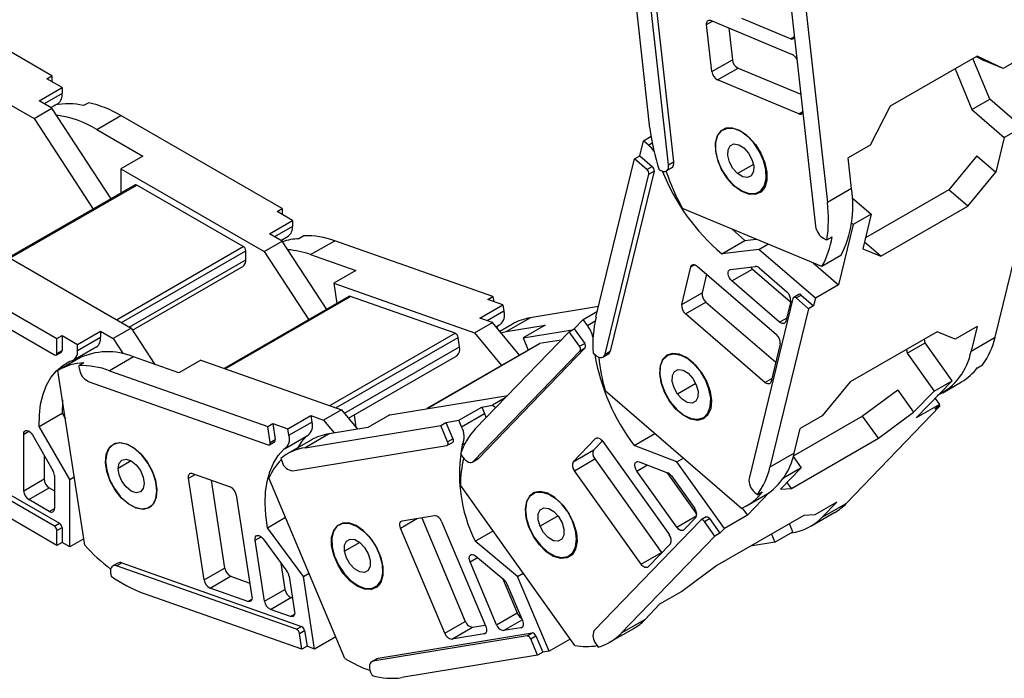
# Model space of a CAD drawing. Header units: millimetres. Extents: x 0 to 1397, y 0 to 1080.
# Tile 6 of 9: x 1193 to 1329, y 719 to 810. Entities that reach past the tile are written whole.
import ezdxf

# ---------------------------------------------------------------- set-up
doc = ezdxf.new("R2010")
doc.units = ezdxf.units.MM
doc.header["$LTSCALE"] = 5

msp = doc.modelspace()

# ---------------------------------------------------------------- linework, layer by layer
for p, q in [((1280.02, 794.75), (1276.98, 821.99)), ((1282.59, 789.72), (1279.12, 820.68)), ((1279.83, 821.08), (1283.29, 790.13)), ((1197.4, 802.01), (1175.13, 814.87)), ((1299.44, 812.19), (1302.9, 781.23)), ((1301.49, 811.74), (1304.54, 784.5)), ((1287.85, 809.08), (1288.68, 809.56)), ((1288.46, 809.65), (1299.66, 804.97)), ((1299.42, 807.13), (1292.71, 809.93)), ((1288.58, 802.59), (1287.85, 809.08)), ((1290.91, 808.62), (1291.4, 804.23)), ((1175.13, 807.52), (1194.93, 796.09)), ((1299.42, 807.13), (1299.97, 807.44)), ((1288.58, 802.59), (1291.4, 804.23)), ((1325.23, 804.74), (1313.21, 797.8)), ((1326.97, 798.77), (1324.65, 804.4)), ((1325.08, 804.65), (1326.15, 804.14)), ((1328.81, 803.03), (1325.23, 804.74)), ((1328.81, 803.03), (1326.15, 804.14)), ((1331.85, 804.78), (1328.81, 803.03)), ((1289.37, 801.43), (1292.2, 803.07)), ((1292.2, 803.07), (1300.86, 799.45)), ((1322.17, 802.97), (1324.5, 797.34)), ((1196.69, 801.6), (1197.4, 802.01)), ((1198.82, 800.38), (1196.69, 801.6)), ((1197.4, 802.01), (1197.4, 801.19)), ((1300.58, 796.75), (1289.37, 801.43)), ((1195.63, 798.54), (1198.82, 800.38)), ((1198.82, 800.38), (1198.82, 799.56)), ((1197.4, 797.52), (1195.63, 798.54)), ((1198.82, 799.56), (1196.34, 798.13)), ((1324.5, 797.34), (1326.97, 798.77)), ((1331.44, 794.92), (1326.97, 798.77)), ((1194.93, 796.09), (1197.4, 797.52)), ((1197.24, 797.62), (1198.24, 798.19)), ((1205.56, 785.02), (1197.4, 797.52)), ((1202.48, 798.29), (1201.77, 797.88)), ((1313.21, 797.8), (1310.43, 792.41)), ((1324.5, 797.34), (1328.96, 793.49)), ((1194.93, 796.09), (1203.08, 783.59)), ((1203.61, 794.59), (1206.93, 796.51)), ((1229.21, 783.65), (1206.93, 796.51)), ((1300.58, 796.75), (1301.13, 797.07)), ((1203.61, 794.59), (1209.97, 790.92)), ((1328.96, 793.49), (1331.44, 794.92)), ((1279.11, 793.03), (1280.17, 793.64)), ((1293.41, 793.74), (1293.42, 793.75)), ((1328.96, 793.49), (1327.79, 788.7)), ((1278.61, 790.95), (1279.11, 793.03)), ((1279.8, 792.44), (1279.11, 793.03)), ((1279.8, 792.44), (1280.33, 792.74)), ((1310.43, 792.41), (1307.39, 790.66)), ((1209.97, 790.92), (1206.93, 789.16)), ((1272.56, 768.64), (1277.9, 790.54)), ((1277.9, 790.54), (1278.61, 790.95)), ((1279.61, 789.06), (1277.9, 790.54)), ((1278.61, 790.95), (1280.32, 789.47)), ((1307.86, 786.42), (1307.39, 790.66)), ((1325.18, 790.94), (1321.31, 786.26)), ((1325.18, 790.94), (1327.79, 788.7)), ((1206.93, 789.16), (1206.93, 785.82)), ((1206.93, 789.16), (1226.73, 777.73)), ((1279.61, 789.06), (1280.32, 789.47)), ((1281.31, 789.02), (1281.68, 788.86)), ((1282.28, 788.86), (1282.99, 789.27)), ((1282.59, 789.72), (1283.29, 790.13)), ((1294.31, 789.75), (1292.13, 788.49)), ((1273.81, 763.53), (1279.87, 788.41)), ((1280.58, 788.82), (1274.52, 763.94)), ((1279.87, 788.41), (1280.58, 788.82)), ((1323.92, 784.01), (1327.79, 788.7)), ((1327.7, 765.89), (1333.04, 787.78)), ((1208.88, 786.94), (1191.44, 776.88)), ((1191.59, 776.79), (1209.13, 786.91)), ((1223.83, 778.42), (1209.13, 786.91)), ((1295.06, 785.94), (1295.71, 786.31)), ((1307.86, 786.42), (1304.54, 784.5)), ((1307.97, 785.13), (1310.58, 782.88)), ((1321.31, 786.26), (1309.78, 779.6)), ((1323.92, 784.01), (1321.31, 786.26)), ((1228.5, 783.24), (1229.21, 783.65)), ((1229.21, 783.65), (1229.21, 782.83)), ((1303.77, 775.64), (1284.52, 783.68)), ((1311.9, 777.07), (1323.92, 784.01)), ((1230.62, 782.02), (1228.5, 783.24)), ((1310.58, 782.88), (1308.1, 781.45)), ((1310.58, 782.88), (1309.41, 778.08)), ((1227.44, 780.18), (1230.62, 782.02)), ((1230.62, 781.2), (1228.15, 779.77)), ((1230.62, 782.02), (1230.62, 781.2)), ((1308.1, 781.45), (1306.07, 773.11)), ((1307.85, 781.67), (1308.1, 781.45)), ((1229.21, 779.16), (1227.44, 780.18)), ((1229.04, 779.25), (1230.04, 779.83)), ((1232.22, 779.9), (1231.51, 779.49)), ((1304.09, 779.49), (1304.47, 779.34)), ((1304.47, 779.34), (1305.18, 779.75)), ((1309.81, 779.73), (1309.88, 779.66)), ((1175.82, 778.55), (1198.09, 765.69)), ((1188.55, 778.55), (1208.35, 767.12)), ((1206.3, 768.3), (1223.83, 778.42)), ((1226.73, 777.73), (1229.21, 779.16)), ((1235.37, 769.72), (1229.21, 779.16)), ((1233.14, 777.29), (1236.46, 779.21)), ((1258.32, 771.49), (1236.46, 779.21)), ((1289.94, 777.4), (1293.12, 779.24)), ((1293.12, 779.24), (1294.69, 779.43)), ((1295.06, 778.02), (1296.32, 778.75)), ((1311.9, 777.07), (1309.64, 779.02)), ((1172.43, 778.06), (1197.74, 763.44)), ((1207, 767.89), (1224.19, 777.81)), ((1224.19, 776.59), (1224.19, 777.81)), ((1226.73, 777.73), (1232.89, 768.29)), ((1233.14, 777.29), (1239.38, 775.08)), ((1295.06, 778.02), (1289.94, 777.4)), ((1302.89, 771.27), (1295.06, 778.02)), ((1306.38, 777.15), (1303.77, 775.64)), ((1309.41, 778.08), (1311.9, 777.07)), ((1208.07, 767.28), (1224.19, 776.59)), ((1208.51, 766.86), (1223.77, 775.67)), ((1284.4, 770.39), (1285.67, 775.61)), ((1285.67, 775.61), (1286.18, 775.9)), ((1286.52, 775.71), (1297.51, 766.24)), ((1291.15, 775.25), (1294.58, 775.67)), ((1295.11, 775.45), (1298.95, 772.15)), ((1302.55, 776.15), (1306.07, 773.11)), ((1239.38, 775.08), (1236.34, 773.33)), ((1287.85, 774.57), (1287.23, 772.03)), ((1291.35, 773.65), (1294.18, 775.28)), ((1294.18, 775.28), (1299.44, 770.75)), ((1236.34, 773.33), (1236.77, 770.53)), ((1236.34, 773.33), (1255.78, 766.47)), ((1297.93, 767.98), (1291.35, 773.65)), ((1306.07, 773.11), (1302.89, 771.27)), ((1238.47, 771.51), (1221.24, 761.56)), ((1221.34, 761.52), (1238.66, 771.51)), ((1253.09, 766.42), (1238.66, 771.51)), ((1257.62, 771.08), (1258.32, 771.49)), ((1258.32, 771.49), (1258.43, 770.8)), ((1284.4, 770.39), (1287.23, 772.03)), ((1300.58, 771.79), (1299.88, 771.39)), ((1300.21, 771.3), (1300.92, 771.71)), ((1300.92, 771.71), (1302.63, 770.23)), ((1256.52, 768.51), (1259.7, 770.35)), ((1259.7, 770.35), (1257.62, 771.08)), ((1259.7, 770.35), (1259.83, 769.47)), ((1272.92, 770.13), (1263.49, 768.57)), ((1284.91, 769.11), (1287.74, 770.74)), ((1287.74, 770.74), (1297.41, 762.41)), ((1299.78, 771.25), (1293.72, 746.37)), ((1299.46, 770.86), (1298.79, 768.08)), ((1301.93, 769.82), (1300.21, 771.3)), ((1302.63, 770.23), (1301.93, 769.82)), ((1302.89, 771.27), (1302.63, 770.23)), ((1259.83, 769.47), (1257.55, 768.15)), ((1270.79, 768.33), (1272.76, 769.47)), ((1295.9, 759.64), (1284.91, 769.11)), ((1301.93, 769.82), (1296.59, 747.93)), ((1255.78, 766.47), (1258.25, 767.9)), ((1258.25, 767.9), (1256.52, 768.51)), ((1261.99, 763.39), (1258.25, 767.9)), ((1258.74, 767.31), (1259.31, 767.64)), ((1259.14, 767.57), (1258.81, 767.23)), ((1261.01, 767.7), (1259.26, 766.69)), ((1260.16, 766.66), (1263.49, 768.57)), ((1260.16, 766.66), (1265.52, 767.54)), ((1265.52, 767.54), (1262.48, 765.78)), ((1269.56, 767.05), (1270.79, 768.33)), ((1271.37, 767.52), (1270.79, 768.33)), ((1271.37, 767.52), (1272.45, 768.15)), ((1297.93, 767.98), (1298.9, 768.53)), ((1325.21, 767.38), (1322.17, 765.62)), ((1325.21, 767.38), (1324.38, 763.97)), ((1198.09, 765.69), (1198.8, 766.1)), ((1198.8, 766.1), (1200.92, 764.87)), ((1198.8, 766.1), (1198.8, 764.05)), ((1200.92, 764.87), (1204.1, 766.71)), ((1200.92, 764.06), (1204.1, 765.89)), ((1204.1, 766.71), (1204.1, 765.89)), ((1204.1, 766.71), (1205.87, 765.69)), ((1208.35, 767.12), (1205.87, 765.69)), ((1208.35, 767.12), (1211.6, 762.13)), ((1235.78, 756.43), (1253.09, 766.42)), ((1255.78, 766.47), (1259.51, 761.97)), ((1255.89, 753.2), (1268.85, 766.64)), ((1259.42, 766.49), (1260.16, 766.66)), ((1262.48, 765.78), (1269.3, 766.9)), ((1268.85, 766.64), (1269.56, 767.05)), ((1270.29, 764.63), (1268.85, 766.64)), ((1269.56, 767.05), (1271, 765.03)), ((1319.68, 766.63), (1307.66, 759.69)), ((1322.17, 765.62), (1319.68, 766.63)), ((1324.38, 763.97), (1327.7, 765.89)), ((1198.09, 763.65), (1198.09, 765.69)), ((1200.34, 762.69), (1203.53, 764.53)), ((1200.92, 764.06), (1200.92, 764.87)), ((1205.87, 765.69), (1207.25, 763.58)), ((1236.64, 756.12), (1253.51, 765.86)), ((1237.81, 755.36), (1253.71, 764.54)), ((1264.72, 764.97), (1249.19, 756.01)), ((1249.22, 756.01), (1264.78, 765)), ((1253.71, 764.54), (1253.51, 765.86)), ((1262.48, 765.78), (1263.19, 764.09)), ((1267.73, 765.48), (1264.78, 765)), ((1270.29, 764.63), (1271, 765.03)), ((1298.02, 764.95), (1296.75, 759.74)), ((1315.54, 763.69), (1318.02, 765.12)), ((1318.02, 765.12), (1317.95, 765.63)), ((1321.76, 759.87), (1318.02, 765.12)), ((1197.99, 763.42), (1198.7, 763.83)), ((1198.09, 763.65), (1198.8, 764.05)), ((1208.67, 763.16), (1205.35, 761.25)), ((1214.92, 760.96), (1208.67, 763.16)), ((1238.38, 754.67), (1253.32, 763.3)), ((1255.64, 748.73), (1270.37, 764.01)), ((1271.08, 764.42), (1256.35, 749.14)), ((1270.37, 764.01), (1271.08, 764.42)), ((1272.16, 763.69), (1272.53, 763.38)), ((1273.53, 763.12), (1274.24, 763.53)), ((1273.81, 763.53), (1274.52, 763.94)), ((1315.47, 764.2), (1315.54, 763.69)), ((1315.54, 763.69), (1319.28, 758.44)), ((1201, 762.88), (1198.39, 761.37)), ((1201.81, 762.35), (1201.1, 761.94)), ((1201.1, 761.94), (1201.18, 761.47)), ((1217.96, 762.72), (1214.92, 760.96)), ((1217.96, 762.72), (1237.39, 755.86)), ((1325.27, 761.67), (1325.97, 762.08)), ((1201.94, 737.12), (1198.23, 761.28)), ((1205.35, 761.25), (1227.21, 753.53)), ((1286.95, 761.23), (1286.96, 761.23)), ((1202.42, 759.78), (1227.27, 751.02)), ((1286.36, 759.46), (1283.84, 758)), ((1295.9, 759.64), (1296.87, 760.19)), ((1307.66, 759.69), (1303.79, 755.01)), ((1316.82, 754.75), (1321.76, 759.87)), ((1319.28, 758.44), (1321.76, 759.87)), ((1320.46, 758.21), (1323.08, 759.72)), ((1244.09, 755.17), (1260.37, 757.84)), ((1292.68, 742.22), (1273.82, 758.48)), ((1314.26, 758.57), (1309.39, 754.98)), ((1314.26, 758.57), (1316.44, 755.5)), ((1319.28, 758.44), (1316.44, 755.5)), ((1256.79, 756.23), (1258.28, 756.48)), ((1260.03, 757.49), (1258.28, 756.48)), ((1258.28, 756.48), (1258.74, 756.15)), ((1307.14, 742.92), (1320.09, 756.36)), ((1320, 756.59), (1316.82, 754.75)), ((1319.39, 755.95), (1320, 756.59)), ((1320.09, 756.36), (1319.39, 755.95)), ((1319.4, 757.43), (1320, 756.59)), ((1319.96, 756.55), (1320.09, 756.36)), ((1195.63, 753.55), (1198.81, 755.39)), ((1198.81, 755.39), (1199.26, 754.61)), ((1230, 753.21), (1233.18, 755.04)), ((1233.18, 755.04), (1233.32, 754.16)), ((1233.18, 755.04), (1234.92, 754.43)), ((1237.39, 755.86), (1234.92, 754.43)), ((1237.39, 755.86), (1239.62, 753.18)), ((1239.14, 755.11), (1239.39, 753.44)), ((1244.09, 755.17), (1241.05, 753.41)), ((1253.61, 754.4), (1256.79, 756.23)), ((1253.99, 753.49), (1257.17, 755.33)), ((1256.79, 756.23), (1257.17, 755.33)), ((1287.39, 754.76), (1288.02, 755.13)), ((1303.79, 755.01), (1300.75, 753.25)), ((1311.58, 751.91), (1316.44, 755.5)), ((1197.74, 739.76), (1172.43, 754.38)), ((1173.13, 754.78), (1198.45, 740.17)), ((1227.21, 753.53), (1227.92, 753.94)), ((1227.92, 753.94), (1228.26, 751.74)), ((1227.92, 753.94), (1230, 753.21)), ((1230.14, 752.33), (1233.32, 754.16)), ((1232.38, 750.61), (1251.12, 753.7)), ((1234.92, 754.43), (1236.4, 752.65)), ((1251.12, 753.7), (1251.82, 754.1)), ((1252.07, 751.43), (1251.12, 753.7)), ((1251.82, 754.1), (1253.61, 754.4)), ((1251.82, 754.1), (1252.78, 751.83)), ((1253.99, 753.49), (1253.61, 754.4)), ((1309.39, 754.98), (1299.81, 749.45)), ((1311.58, 751.91), (1309.39, 754.98)), ((1193.5, 752.49), (1194.21, 752.9)), ((1193.5, 744.66), (1193.5, 752.49)), ((1194.71, 752.37), (1197.53, 747.47)), ((1199.86, 746.21), (1195.63, 753.55)), ((1227.55, 751.33), (1227.21, 753.53)), ((1229.61, 750.5), (1232.79, 752.33)), ((1230.14, 752.33), (1230, 753.21)), ((1235.7, 752.53), (1232.38, 750.61)), ((1241.05, 753.41), (1235.7, 752.53)), ((1277.84, 750.92), (1280.69, 752.57)), ((1299.92, 749.85), (1300.75, 753.25)), ((1206.2, 751.24), (1205.85, 751.03)), ((1227.45, 751.02), (1228.16, 751.43)), ((1227.55, 751.33), (1228.26, 751.74)), ((1233.22, 751.66), (1229.9, 749.74)), ((1230.67, 747.42), (1251.96, 750.92)), ((1252.02, 750.94), (1252.73, 751.35)), ((1252.07, 751.43), (1252.78, 751.83)), ((1254.09, 751), (1254.49, 751.23)), ((1269.42, 748.67), (1272.51, 751.87)), ((1273.45, 751.54), (1272.25, 750.3)), ((1272.51, 751.87), (1272.67, 751.96)), ((1273.5, 751.49), (1282.7, 738.57)), ((1283.75, 748.65), (1277.84, 750.92)), ((1299.56, 744.97), (1311.58, 751.91)), ((1198.09, 737.11), (1175.82, 749.97)), ((1196.33, 749.56), (1196.33, 746.29)), ((1253.86, 749.73), (1254.16, 749.3)), ((1269.42, 748.67), (1272.25, 750.3)), ((1299.92, 749.85), (1296.59, 747.93)), ((1299.85, 749.58), (1299.9, 749.5)), ((1208.35, 748.79), (1206.54, 747.75)), ((1229, 749.12), (1229.2, 748.64)), ((1255.53, 748.64), (1256.24, 749.05)), ((1255.64, 748.73), (1256.35, 749.14)), ((1256.35, 749.14), (1256.24, 749.05)), ((1269.59, 747.43), (1272.42, 749.06)), ((1272.42, 749.06), (1281.62, 736.15)), ((1278.21, 747.38), (1279.68, 748.22)), ((1278.51, 748.68), (1282.46, 747.15)), ((1283.75, 748.65), (1284.64, 749.16)), ((1290.31, 739.45), (1283.75, 748.65)), ((1299.79, 749.38), (1300.9, 747.83)), ((1216.27, 746.4), (1217.17, 746.92)), ((1216.83, 747.04), (1222.04, 745.2)), ((1278.79, 734.52), (1269.59, 747.43)), ((1283.73, 739.64), (1278.21, 747.38)), ((1282.33, 747.2), (1286.49, 741.36)), ((1300.9, 747.83), (1298.06, 744.89)), ((1300.9, 747.83), (1298.46, 746.42)), ((1193.5, 744.66), (1196.33, 746.29)), ((1197.74, 746.77), (1197.74, 742.21)), ((1199.86, 746.21), (1200.49, 746.58)), ((1199.86, 736.9), (1199.86, 746.21)), ((1218.43, 732.33), (1216.27, 746.4)), ((1219.39, 746.13), (1221.26, 733.97)), ((1237.88, 721.5), (1227.38, 746.43)), ((1282.98, 746.71), (1286.2, 742.2)), ((1299.56, 744.97), (1298.96, 745.82)), ((1194.21, 743.44), (1197.03, 745.07)), ((1197.03, 745.07), (1197.74, 744.66)), ((1211.88, 744.66), (1211.92, 744.68)), ((1269.63, 723.28), (1253.83, 745.45)), ((1296.5, 744.41), (1293.49, 741.28)), ((1294.5, 744.44), (1294.86, 744.12)), ((1294.86, 744.12), (1295.57, 744.53)), ((1298.06, 744.89), (1299.56, 744.97)), ((1197.03, 741.8), (1194.21, 743.44)), ((1222.87, 744.08), (1225.02, 730.01)), ((1293.38, 742.58), (1296, 744.09)), ((1305.83, 743.09), (1302.79, 741.33)), ((1305.83, 743.09), (1303.81, 741)), ((1303.81, 741), (1307.14, 742.92)), ((1197.03, 741.8), (1197.74, 742.21)), ((1209.03, 742.26), (1209.07, 742.29)), ((1210.85, 742.37), (1211.2, 742.58)), ((1292.78, 742.27), (1293.49, 741.28)), ((1302.23, 739.76), (1305.56, 741.68)), ((1197.74, 739.76), (1198.45, 740.17)), ((1227.18, 739.55), (1229.67, 740.99)), ((1245.57, 739.49), (1247.92, 740.85)), ((1245.78, 740.49), (1250.25, 741.23)), ((1248.48, 740.94), (1254.51, 726.6)), ((1251.22, 740.42), (1257.34, 725.9)), ((1267.33, 741.18), (1264.83, 739.75)), ((1269.33, 740.48), (1269.34, 740.49)), ((1287.05, 740.6), (1272.32, 725.33)), ((1283.73, 739.64), (1286.48, 741.23)), ((1286.36, 740.97), (1284.71, 739.26)), ((1287.79, 741.04), (1287.09, 740.63)), ((1287.54, 740.41), (1288.25, 740.82)), ((1288.98, 738.4), (1287.54, 740.41)), ((1288.25, 740.82), (1289.69, 738.81)), ((1301.29, 741.25), (1289.27, 734.31)), ((1293.49, 741.28), (1290.31, 739.45)), ((1299.75, 738.97), (1299.28, 740.08)), ((1302.79, 741.33), (1301.29, 741.25)), ((1198.09, 739.15), (1198.8, 739.56)), ((1198.09, 737.11), (1198.09, 739.15)), ((1198.8, 739.56), (1198.8, 737.52)), ((1232.14, 732.82), (1227.18, 739.55)), ((1251.69, 724.97), (1245.57, 739.49)), ((1255.88, 737.68), (1258.35, 739.11)), ((1289.69, 738.81), (1288.98, 738.4)), ((1290.31, 739.45), (1289.69, 738.81)), ((1297.27, 737.54), (1299.75, 738.97)), ((1198.8, 737.52), (1198.09, 737.11)), ((1199.86, 736.9), (1198.8, 737.52)), ((1201.8, 738.02), (1199.86, 736.9)), ((1225.47, 737.82), (1226.3, 738.3)), ((1226.76, 729.39), (1225.47, 737.82)), ((1226.56, 738.03), (1229.87, 733.53)), ((1239.93, 737.53), (1237.81, 736.31)), ((1261.73, 732.83), (1255.88, 737.68)), ((1288.98, 738.4), (1276.02, 724.96)), ((1282.86, 737.34), (1279.78, 734.14)), ((1297.27, 737.54), (1293.91, 736.98)), ((1296.8, 738.65), (1297.27, 737.54)), ((1268.85, 735.66), (1269.44, 736.01)), ((1278.79, 734.52), (1281.62, 736.15)), ((1281.62, 736.15), (1281.66, 736.09)), ((1206.49, 734.67), (1205.78, 734.26)), ((1206.33, 734.28), (1207.04, 734.69)), ((1207.04, 734.69), (1231.89, 725.92)), ((1229.03, 734.67), (1229.59, 731.03)), ((1255.16, 734.84), (1256.18, 735.43)), ((1258.83, 726.14), (1255.16, 734.84)), ((1255.91, 735.65), (1259.82, 732.41)), ((1205.49, 733.33), (1205.57, 732.86)), ((1231.18, 725.51), (1206.33, 734.28)), ((1218.43, 732.33), (1221.26, 733.97)), ((1232.14, 732.82), (1232.92, 733.27)), ((1243.05, 734.46), (1243.07, 734.47)), ((1261.73, 732.83), (1262.51, 733.28)), ((1289.27, 734.31), (1284.4, 730.72)), ((1219.26, 731.21), (1222.09, 732.84)), ((1222.09, 732.84), (1224.73, 731.91)), ((1230.17, 732.84), (1230.92, 727.92)), ((1233.68, 722.79), (1232.14, 732.82)), ((1259.64, 732.56), (1261.65, 727.77)), ((1266.09, 722.48), (1261.73, 732.83)), ((1224.47, 729.37), (1219.26, 731.21)), ((1226.76, 729.39), (1229.59, 731.03)), ((1241.51, 731.01), (1242.58, 731.63)), ((1242.08, 731.35), (1242.6, 731.65)), ((1260.26, 731.8), (1262.4, 726.73)), ((1284.4, 730.72), (1281.36, 728.97)), ((1231.93, 722.75), (1210.07, 730.47)), ((1224.47, 729.37), (1225.02, 729.69)), ((1227.59, 728.27), (1230.42, 729.9)), ((1230.42, 729.9), (1230.63, 729.83)), ((1230.37, 727.29), (1227.59, 728.27)), ((1279.35, 726.87), (1281.36, 728.97)), ((1230.37, 727.29), (1230.92, 727.61)), ((1251.69, 724.97), (1254.51, 726.6)), ((1258.83, 726.14), (1261.65, 727.77)), ((1259.8, 725.33), (1262.36, 726.81)), ((1279.35, 726.87), (1276.02, 724.96)), ((1231.18, 725.51), (1231.89, 725.92)), ((1231.6, 724.95), (1232.3, 725.36)), ((1232.3, 725.36), (1232.64, 723.16)), ((1252.66, 724.16), (1255.49, 725.79)), ((1255.49, 725.79), (1257.26, 726.08)), ((1262.18, 725.72), (1259.8, 725.33)), ((1262.18, 725.72), (1262.4, 725.85)), ((1274.44, 723.72), (1277.77, 725.63)), ((1231.93, 722.75), (1231.6, 724.95)), ((1236.62, 724.49), (1233.68, 722.79)), ((1263.05, 724.6), (1241.75, 721.1)), ((1242.46, 721.51), (1263.75, 725.01)), ((1257.13, 724.89), (1252.66, 724.16)), ((1257.13, 724.89), (1257.34, 725.01)), ((1263.05, 724.6), (1263.75, 725.01)), ((1263.54, 724.2), (1264.24, 724.61)), ((1264.49, 721.93), (1263.54, 724.2)), ((1264.24, 724.61), (1265.2, 722.34)), ((1269, 724.16), (1266.09, 722.48)), ((1232.64, 723.16), (1231.93, 722.75)), ((1233.68, 722.79), (1232.64, 723.16)), ((1265.2, 722.34), (1264.49, 721.93)), ((1266.09, 722.48), (1265.2, 722.34)), ((1272.57, 723.48), (1272.88, 723.05)), ((1242.28, 721.45), (1241.57, 721.04)), ((1241.75, 721.1), (1242.46, 721.51)), ((1264.49, 721.93), (1245.75, 718.85)), ((1241.43, 719.59), (1241.63, 719.11))]:
    msp.add_line(p, q)
at = {"flags": 128}
for points in [[(1287.85, 809.08), (1287.85, 809.24), (1287.87, 809.39), (1287.92, 809.51), (1287.99, 809.6), (1288.08, 809.67), (1288.19, 809.7), (1288.32, 809.69), (1288.46, 809.65)], [(1293.41, 793.74), (1292.41, 794.43), (1291.42, 794.79), (1290.52, 794.78), (1289.79, 794.4), (1289.29, 793.69), (1289.04, 792.7), (1289.09, 791.51), (1289.41, 790.23), (1289.99, 788.94), (1290.78, 787.77), (1291.72, 786.79)], [(1289.1, 791.66), (1289.1, 792.83), (1289.4, 793.78), (1289.95, 794.45), (1290.72, 794.77), (1291.65, 794.71), (1292.66, 794.29), (1293.66, 793.54), (1294.58, 792.51), (1295.35, 791.3), (1295.89, 789.99), (1296.17, 788.7)], [(1291.72, 786.79), (1292.72, 786.1), (1293.71, 785.74), (1294.6, 785.75), (1295.33, 786.13), (1295.84, 786.84), (1296.08, 787.83), (1296.04, 789.02), (1295.71, 790.3), (1295.13, 791.59), (1294.34, 792.77), (1293.41, 793.74)], [(1292.13, 788.49), (1291.49, 789.21), (1291.02, 790.08), (1290.78, 790.98), (1290.81, 791.77), (1291.11, 792.34), (1291.63, 792.59), (1292.29, 792.48), (1292.99, 792.04)], [(1292.99, 792.04), (1293.63, 791.33), (1294.11, 790.45), (1294.35, 789.55), (1294.31, 788.76), (1294.01, 788.19), (1293.5, 787.95), (1292.83, 788.05), (1292.13, 788.49)], [(1296.17, 788.7), (1296.17, 787.53), (1295.87, 786.58), (1295.32, 785.91), (1294.55, 785.59), (1293.62, 785.65), (1292.61, 786.07), (1291.61, 786.82), (1290.69, 787.85), (1289.92, 789.06), (1289.38, 790.37), (1289.1, 791.66)], [(1281.68, 788.86), (1281.88, 788.8), (1282.07, 788.79), (1282.24, 788.84), (1282.38, 788.93), (1282.49, 789.07), (1282.56, 789.26), (1282.59, 789.48), (1282.59, 789.72)], [(1291.38, 780.81), (1291.77, 780.43), (1293.12, 779.24)], [(1285.67, 775.61), (1285.71, 775.73), (1285.78, 775.83), (1285.88, 775.89), (1285.99, 775.92), (1286.11, 775.92), (1286.25, 775.88), (1286.39, 775.81), (1286.52, 775.71)], [(1293.91, 775.59), (1293.99, 775.48), (1294.18, 775.28)], [(1291.35, 773.65), (1291.16, 773.85), (1291, 774.1), (1290.88, 774.36), (1290.82, 774.63), (1290.82, 774.87), (1290.88, 775.06), (1290.99, 775.19), (1291.15, 775.25)], [(1300.21, 771.3), (1300.14, 771.35), (1300.07, 771.39), (1300.01, 771.41), (1299.94, 771.41), (1299.89, 771.39), (1299.84, 771.36), (1299.81, 771.31), (1299.78, 771.25)], [(1298.79, 768.08), (1298.74, 767.95), (1298.67, 767.86), (1298.58, 767.79), (1298.47, 767.76), (1298.34, 767.76), (1298.21, 767.8), (1298.07, 767.87), (1297.93, 767.98)], [(1264.78, 765), (1264.73, 764.98), (1264.72, 764.97)], [(1201.43, 763.31), (1201.19, 763.08), (1201.01, 762.89)], [(1272.53, 763.38), (1272.73, 763.22), (1272.94, 763.12), (1273.14, 763.06), (1273.33, 763.06), (1273.5, 763.1), (1273.63, 763.2), (1273.74, 763.35), (1273.81, 763.53)], [(1286.95, 761.23), (1286.05, 762.28), (1285.06, 763.07), (1284.06, 763.54), (1283.13, 763.65), (1282.33, 763.39), (1281.75, 762.78), (1281.42, 761.88), (1281.37, 760.74), (1281.6, 759.48), (1282.1, 758.18), (1282.83, 756.96)], [(1281.47, 761.98), (1281.86, 762.85), (1282.49, 763.4), (1283.32, 763.6), (1284.28, 763.42), (1285.29, 762.89), (1286.28, 762.04), (1287.16, 760.94), (1287.86, 759.69), (1288.32, 758.37), (1288.51, 757.11), (1288.41, 756)], [(1195.63, 753.55), (1195.66, 755.14), (1195.84, 756.63), (1196.17, 758), (1196.64, 759.23), (1197.26, 760.32), (1198.01, 761.24), (1198.88, 761.99), (1199.86, 762.56)], [(1288.41, 756), (1288.03, 755.13), (1287.4, 754.58), (1286.57, 754.38), (1285.6, 754.56), (1284.59, 755.09), (1283.6, 755.94), (1282.72, 757.04), (1282.02, 758.3), (1281.56, 759.61), (1281.37, 760.87), (1281.47, 761.98)], [(1282.83, 756.96), (1283.73, 755.91), (1284.71, 755.12), (1285.71, 754.65), (1286.65, 754.54), (1287.44, 754.79), (1288.03, 755.4), (1288.36, 756.31), (1288.41, 757.44), (1288.17, 758.71), (1287.67, 760), (1286.95, 761.23)], [(1283.84, 758), (1283.36, 758.87), (1283.11, 759.78), (1283.13, 760.58), (1283.42, 761.15), (1283.93, 761.41), (1284.59, 761.32), (1285.3, 760.89), (1285.94, 760.18)], [(1285.94, 760.18), (1286.42, 759.31), (1286.67, 758.41), (1286.64, 757.61), (1286.35, 757.03), (1285.84, 756.77), (1285.18, 756.87), (1284.48, 757.3), (1283.84, 758)], [(1296.75, 759.74), (1296.71, 759.61), (1296.64, 759.52), (1296.54, 759.45), (1296.43, 759.42), (1296.31, 759.42), (1296.17, 759.46), (1296.04, 759.53), (1295.9, 759.64)], [(1198.86, 757.22), (1198.84, 756.98), (1198.81, 755.39)], [(1257.17, 755.33), (1257.31, 754.97), (1257.38, 754.75)], [(1193.5, 752.49), (1193.53, 752.71), (1193.62, 752.87), (1193.76, 752.97), (1193.93, 752.99), (1194.14, 752.93), (1194.34, 752.8), (1194.54, 752.61), (1194.71, 752.37)], [(1209.03, 742.26), (1208.01, 742.79), (1207.03, 743.64), (1206.14, 744.73), (1205.44, 745.98), (1204.97, 747.3), (1204.78, 748.56), (1204.88, 749.67), (1205.25, 750.55), (1205.88, 751.11), (1206.71, 751.31), (1207.67, 751.15)], [(1211.88, 744.66), (1211.74, 745.9), (1211.32, 747.19), (1210.66, 748.45), (1209.82, 749.57), (1208.85, 750.45), (1207.84, 751.04), (1206.88, 751.27), (1206.03, 751.13), (1205.37, 750.63), (1204.96, 749.81), (1204.81, 748.75)], [(1207.67, 751.15), (1208.68, 750.62), (1209.67, 749.77), (1210.55, 748.68), (1211.25, 747.42), (1211.72, 746.11), (1211.91, 744.85), (1211.82, 743.73), (1211.44, 742.86), (1210.82, 742.3), (1209.99, 742.09), (1209.03, 742.26)], [(1227.27, 751.02), (1227.34, 751), (1227.4, 751), (1227.45, 751.02), (1227.49, 751.06), (1227.53, 751.11), (1227.55, 751.17), (1227.56, 751.25), (1227.55, 751.33)], [(1232.63, 752.26), (1231.85, 751.38), (1231.32, 750.56)], [(1251.96, 750.92), (1252.02, 750.94), (1252.06, 750.98), (1252.1, 751.03), (1252.12, 751.09), (1252.13, 751.17), (1252.12, 751.25), (1252.1, 751.34), (1252.07, 751.43)], [(1252.78, 751.83), (1252.81, 751.75), (1252.83, 751.66), (1252.83, 751.57), (1252.83, 751.5), (1252.81, 751.44), (1252.77, 751.39), (1252.73, 751.35)], [(1272.51, 751.87), (1272.6, 751.93), (1272.71, 751.97), (1272.84, 751.97), (1272.97, 751.93), (1273.11, 751.86), (1273.25, 751.76), (1273.38, 751.63), (1273.5, 751.49)], [(1227.18, 739.55), (1226.94, 741.27), (1226.86, 742.93), (1226.92, 744.49), (1227.14, 745.95), (1227.5, 747.29), (1228.02, 748.49), (1228.66, 749.54), (1229.44, 750.42)], [(1204.81, 748.75), (1204.96, 747.51), (1205.37, 746.21), (1206.03, 744.96), (1206.88, 743.84), (1207.84, 742.95), (1208.85, 742.37), (1209.82, 742.14), (1210.66, 742.28), (1211.32, 742.78), (1211.74, 743.6), (1211.88, 744.66)], [(1206.54, 747.75), (1206.68, 748.46), (1207.07, 748.91), (1207.66, 749.03), (1208.35, 748.79), (1209.04, 748.23), (1209.62, 747.44), (1210.01, 746.54), (1210.15, 745.66)], [(1254.16, 749.3), (1254.34, 749.08), (1254.54, 748.89), (1254.75, 748.74), (1254.96, 748.63), (1255.16, 748.58), (1255.34, 748.58), (1255.51, 748.63), (1255.64, 748.73)], [(1278.21, 747.38), (1278.06, 747.63), (1277.96, 747.9), (1277.92, 748.16), (1277.94, 748.39), (1278.01, 748.56), (1278.14, 748.68), (1278.31, 748.72), (1278.51, 748.68)], [(1210.15, 745.66), (1210.01, 744.95), (1209.62, 744.5), (1209.04, 744.38), (1208.35, 744.62), (1207.66, 745.18), (1207.07, 745.97), (1206.68, 746.87), (1206.54, 747.75)], [(1216.27, 746.4), (1216.26, 746.57), (1216.27, 746.72), (1216.31, 746.85), (1216.38, 746.95), (1216.47, 747.03), (1216.58, 747.07), (1216.7, 747.07), (1216.83, 747.04)], [(1269.33, 740.48), (1268.67, 741.74), (1267.82, 742.86), (1266.86, 743.74), (1265.85, 744.33), (1264.88, 744.56), (1264.04, 744.42), (1263.38, 743.92), (1262.96, 743.1), (1262.82, 742.04), (1262.96, 740.8), (1263.38, 739.51)], [(1263.47, 743.97), (1264.18, 744.41), (1265.06, 744.48), (1266.05, 744.19), (1267.06, 743.54), (1268.02, 742.6), (1268.85, 741.44), (1269.47, 740.16), (1269.85, 738.85), (1269.94, 737.63), (1269.75, 736.59), (1269.28, 735.81)], [(1269.28, 735.81), (1268.58, 735.37), (1267.7, 735.3), (1266.71, 735.59), (1265.7, 736.24), (1264.74, 737.18), (1263.91, 738.34), (1263.28, 739.62), (1262.91, 740.93), (1262.81, 742.15), (1263.01, 743.19), (1263.47, 743.97)], [(1264.83, 739.75), (1264.58, 740.65), (1264.59, 741.45), (1264.87, 742.04), (1265.38, 742.31), (1266.03, 742.23), (1266.74, 741.81), (1267.38, 741.11), (1267.87, 740.24)], [(1241.51, 731.01), (1240.58, 731.05), (1239.58, 731.47), (1238.57, 732.22), (1237.65, 733.24), (1236.88, 734.45), (1236.33, 735.75), (1236.04, 737.05), (1236.04, 738.22), (1236.33, 739.18), (1236.88, 739.85), (1237.65, 740.18)], [(1243.05, 734.46), (1242.72, 735.75), (1242.14, 737.03), (1241.35, 738.2), (1240.41, 739.17), (1239.41, 739.86), (1238.42, 740.21), (1237.53, 740.19), (1236.8, 739.81), (1236.3, 739.09), (1236.06, 738.1), (1236.11, 736.91)], [(1237.65, 740.18), (1238.57, 740.13), (1239.58, 739.71), (1240.59, 738.97), (1241.51, 737.95), (1242.28, 736.73), (1242.83, 735.43), (1243.11, 734.14), (1243.11, 732.96), (1242.83, 732), (1242.28, 731.33), (1241.51, 731.01)], [(1245.57, 739.49), (1245.51, 739.67), (1245.47, 739.84), (1245.46, 740.01), (1245.48, 740.16), (1245.52, 740.29), (1245.59, 740.39), (1245.68, 740.46), (1245.78, 740.49)], [(1263.38, 739.51), (1264.04, 738.25), (1264.88, 737.13), (1265.85, 736.24), (1266.85, 735.66), (1267.82, 735.43), (1268.67, 735.57), (1269.33, 736.07), (1269.74, 736.89), (1269.89, 737.95), (1269.74, 739.19), (1269.33, 740.48)], [(1267.87, 740.24), (1268.13, 739.34), (1268.11, 738.53), (1267.83, 737.95), (1267.33, 737.68), (1266.67, 737.76), (1265.97, 738.18), (1265.32, 738.88), (1264.83, 739.75)], [(1287.54, 740.41), (1287.48, 740.49), (1287.42, 740.55), (1287.35, 740.6), (1287.28, 740.64), (1287.21, 740.66), (1287.15, 740.66), (1287.1, 740.64), (1287.05, 740.6)], [(1287.79, 741.04), (1287.8, 741.05), (1287.86, 741.06), (1287.92, 741.06), (1287.99, 741.05), (1288.06, 741.01), (1288.12, 740.96), (1288.19, 740.9), (1288.25, 740.82)], [(1284.71, 739.26), (1284.62, 739.19), (1284.51, 739.16), (1284.39, 739.16), (1284.25, 739.19), (1284.12, 739.26), (1283.98, 739.36), (1283.85, 739.49), (1283.73, 739.64)], [(1225.47, 737.82), (1225.46, 738.07), (1225.51, 738.27), (1225.62, 738.41), (1225.77, 738.49), (1225.96, 738.48), (1226.16, 738.39), (1226.37, 738.24), (1226.56, 738.03)], [(1237.81, 736.31), (1237.82, 737.12), (1238.09, 737.71), (1238.59, 737.99), (1239.24, 737.93), (1239.94, 737.52), (1240.59, 736.83), (1241.09, 735.96), (1241.35, 735.06)], [(1236.11, 736.91), (1236.44, 735.62), (1237.03, 734.34), (1237.82, 733.16), (1238.75, 732.19), (1239.76, 731.51), (1240.74, 731.16), (1241.64, 731.18), (1242.37, 731.56), (1242.87, 732.28), (1243.1, 733.27), (1243.05, 734.46)], [(1241.35, 735.06), (1241.35, 734.25), (1241.08, 733.66), (1240.58, 733.37), (1239.93, 733.44), (1239.22, 733.85), (1238.57, 734.54), (1238.08, 735.4), (1237.81, 736.31)], [(1255.16, 734.84), (1255.08, 735.11), (1255.05, 735.36), (1255.08, 735.58), (1255.18, 735.74), (1255.32, 735.83), (1255.5, 735.85), (1255.7, 735.79), (1255.91, 735.65)], [(1206.33, 734.28), (1206.13, 734.33), (1205.95, 734.32), (1205.79, 734.26), (1205.66, 734.15), (1205.56, 734), (1205.5, 733.81), (1205.47, 733.58), (1205.49, 733.33)], [(1279.78, 734.14), (1279.69, 734.07), (1279.58, 734.04), (1279.45, 734.04), (1279.32, 734.07), (1279.18, 734.14), (1279.04, 734.24), (1278.91, 734.37), (1278.79, 734.52)], [(1225.02, 730.01), (1225.04, 729.84), (1225.02, 729.69), (1224.98, 729.56), (1224.92, 729.46), (1224.83, 729.38), (1224.72, 729.35), (1224.6, 729.34), (1224.47, 729.37)], [(1230.92, 727.92), (1230.94, 727.76), (1230.92, 727.61), (1230.88, 727.48), (1230.82, 727.37), (1230.73, 727.3), (1230.62, 727.26), (1230.5, 727.26), (1230.37, 727.29)], [(1262.4, 726.73), (1262.46, 726.55), (1262.5, 726.37), (1262.51, 726.21), (1262.49, 726.06), (1262.45, 725.93), (1262.38, 725.83), (1262.29, 725.76), (1262.18, 725.72)], [(1257.34, 725.9), (1257.4, 725.72), (1257.44, 725.54), (1257.45, 725.38), (1257.43, 725.23), (1257.39, 725.1), (1257.32, 725), (1257.23, 724.93), (1257.13, 724.89)], [(1241.75, 721.1), (1241.59, 721.04), (1241.45, 720.94), (1241.35, 720.79), (1241.29, 720.6), (1241.26, 720.37), (1241.28, 720.12), (1241.33, 719.86), (1241.43, 719.59)], [(1242.28, 721.45), (1242.29, 721.45), (1242.46, 721.51)]]:
    msp.add_lwpolyline(points, dxfattribs=at)
for centre, radius, start, end in [((1299.62, 807.47), 0.399, 240.4831, 336.3395), ((1292.9, 804.4), 1.51, 186.8051, 242.3061), ((1299.02, 803.7), 1.42, 23.6427, 63.2196), ((1290.07, 802.77), 1.51, 186.8051, 242.3061), ((1197.38, 799.36), 1.45, 306.2883, 7.8112), ((1199.66, 788.77), 9.36, 76.9706, 101.848), ((1199.02, 783.18), 15.5, 59.29, 77.1024), ((1196.2, 782.46), 14.21, 58.5857, 82.6077), ((1300.78, 797.1), 0.399, 240.4831, 336.3395), ((1308.16, 798.06), 28.34, 186.7032, 198.5992), ((1277.06, 789.16), 4.27, 34.6778, 50.1401), ((1279.15, 788.5), 0.726, 353.3813, 50.4067), ((1279.86, 788.91), 0.726, 353.3813, 50.4067), ((1282.5, 789.92), 0.822, 307.0563, 14.3896), ((1309.01, 799.78), 29.4, 201.8231, 229.5618), ((1315.27, 800.54), 35.06, 199.5141, 208.7443), ((1208.98, 786.71), 0.251, 54.3824, 114.3071), ((1292.97, 784.04), 15.08, 332.8071, 9.0857), ((1285.38, 782.17), 19.3, 351.552, 6.9317), ((1229.18, 781), 1.45, 306.2883, 7.8112), ((1305.15, 781.5), 2.26, 186.8051, 242.3061), ((1231.85, 771.67), 7.83, 92.4668, 109.2137), ((1232.57, 768.72), 11.19, 69.6515, 91.8069), ((1293.62, 781.41), 11.67, 330.3421, 351.7973), ((1223.42, 777.78), 0.768, 2.6055, 57.3945), ((1229.06, 766.05), 11.96, 70.0733, 85.5744), ((1223.21, 776.48), 0.986, 305.0133, 6.2988), ((1294.59, 774.93), 0.735, 45.0153, 91.2079), ((1238.57, 771.32), 0.209, 66.2486, 117.9494), ((1288.67, 771.86), 1.45, 173.3813, 230.4067), ((1298.02, 771.03), 1.45, 353.3813, 50.4067), ((1300.69, 771.52), 0.297, 40.123, 111.2075), ((1285.84, 770.23), 1.45, 173.3813, 230.4067), ((1258.28, 768.93), 1.65, 308.6085, 19.1755), ((1289.31, 764.79), 17.18, 167.0335, 183.6574), ((1264.64, 761.38), 7.28, 99.0619, 119.8181), ((1267.65, 764.73), 4.65, 13.9589, 36.9016), ((1202.67, 765.69), 1.45, 306.2883, 7.8112), ((1252.77, 765.75), 0.742, 8.3079, 64.4994), ((1296.58, 765.12), 1.45, 353.3813, 50.4067), ((1317.65, 768.16), 10.31, 323.8472, 347.2484), ((1252.56, 764.22), 1.19, 309.5746, 15.7094), ((1269.9, 764.26), 0.537, 332.1277, 42.9996), ((1270.6, 764.67), 0.537, 332.1277, 42.9996), ((1197.88, 763.61), 0.218, 230.7967, 9.214), ((1198.56, 764.02), 0.24, 304.0564, 7.2558), ((1199.71, 763.79), 1.24, 277.1662, 12.2078), ((1205.14, 754.8), 9.08, 67.096, 117.0979), ((1300.89, 768.37), 28.91, 189.7175, 217.1252), ((1273.91, 764.05), 0.621, 302.1457, 349.3836), ((1316.02, 765.49), 8.5, 296.1474, 349.7066), ((1202.09, 754.87), 7.48, 92.1251, 121.0269), ((1201.46, 750.76), 11.19, 69.6515, 91.8069), ((1299.57, 765.78), 26.76, 185.7229, 195.8355), ((1203.38, 761.79), 2.22, 188.3079, 244.4994), ((1319.36, 766.09), 7.37, 300.2727, 323.2161), ((1231.76, 753.62), 1.65, 308.6085, 19.1755), ((1228.67, 751.78), 1.57, 299.6917, 20.3443), ((1236.84, 745.35), 7.28, 99.0504, 119.8295), ((1262.61, 746.93), 9.19, 136.9633, 162.2306), ((1251.64, 752.15), 2.71, 334.7364, 29.6268), ((1227.98, 751.66), 0.289, 308.4046, 16.8794), ((1274.36, 746.95), 20.67, 168.7168, 206.6524), ((1233.49, 743.53), 7.17, 98.936, 128.7754), ((1273.2, 749.8), 1.07, 152.1277, 222.9996), ((1291.39, 751.44), 8.68, 302.1028, 349.4308), ((1235.21, 743.02), 8.54, 135.986, 156.4351), ((1230.83, 749.11), 1.7, 196.246, 264.4525), ((1269.63, 745.42), 15.8, 166.3387, 179.906), ((1270.37, 748.16), 1.07, 152.1277, 222.9996), ((1196.3, 746.72), 1.44, 1.9565, 31.1437), ((1281.95, 746.02), 1.24, 33.5956, 65.9819), ((1286.54, 750.2), 10.31, 323.8472, 347.2484), ((1197.86, 746.36), 1.54, 182.6055, 237.3945), ((1295.88, 746.12), 2.18, 173.3813, 230.4067), ((1195.03, 744.73), 1.54, 182.6055, 237.3945), ((1221.4, 743.86), 1.48, 8.3079, 64.4994), ((1289.75, 748.86), 7.25, 293.8509, 323.3658), ((1301.97, 747.88), 7.17, 300.0787, 316.1855), ((1197.31, 742.14), 0.437, 230.7967, 9.214), ((1285.41, 741.47), 1.07, 332.1277, 42.9996), ((1198.03, 739.52), 0.768, 2.6055, 57.3945), ((1250.14, 740.1), 1.13, 16.246, 84.4525), ((1298.62, 746.02), 7.23, 277.4587, 315.9883), ((1197.33, 739.12), 0.768, 2.6055, 57.3945), ((1281.91, 737.84), 1.07, 332.1277, 42.9996), ((1222.98, 756.36), 28.51, 222.425, 232.1813), ((1206.79, 734.11), 0.628, 66.2486, 117.9494), ((1222.73, 734.18), 1.48, 188.3079, 244.4994), ((1228.58, 732.56), 1.61, 9.7791, 36.8214), ((1216.46, 747.92), 18.58, 234.1257, 249.8992), ((1219.9, 732.55), 1.48, 188.3079, 244.4994), ((1258.76, 731.17), 1.63, 22.4948, 49.3842), ((1231.06, 731.24), 1.48, 188.3079, 244.4994), ((1228.23, 729.61), 1.48, 188.3079, 244.4994), ((1255.6, 726.92), 1.13, 196.246, 264.4525), ((1263.03, 728.31), 1.48, 201.2243, 238.5706), ((1274.19, 731.81), 7.14, 300.0466, 316.2176), ((1230.86, 724.84), 0.742, 8.3079, 64.4994), ((1231.57, 725.25), 0.742, 8.3079, 64.4994), ((1259.91, 726.46), 1.13, 196.246, 264.4525), ((1273.75, 724.58), 1.61, 152.1277, 222.9996), ((1252.77, 725.28), 1.13, 196.246, 264.4525), ((1262.99, 724.04), 0.566, 16.246, 84.4525), ((1263.7, 724.45), 0.566, 16.246, 84.4525), ((1270.9, 729.86), 7.1, 286.1952, 316.2491), ((1271.25, 732.47), 9.33, 260.0067, 279.1231), ((1247.19, 736.3), 17.49, 237.8247, 250.4757), ((1244.31, 728.65), 9.91, 254.3581, 278.3825)]:
    msp.add_arc(centre, radius, start, end)

doc.saveas('drawing.dxf')
